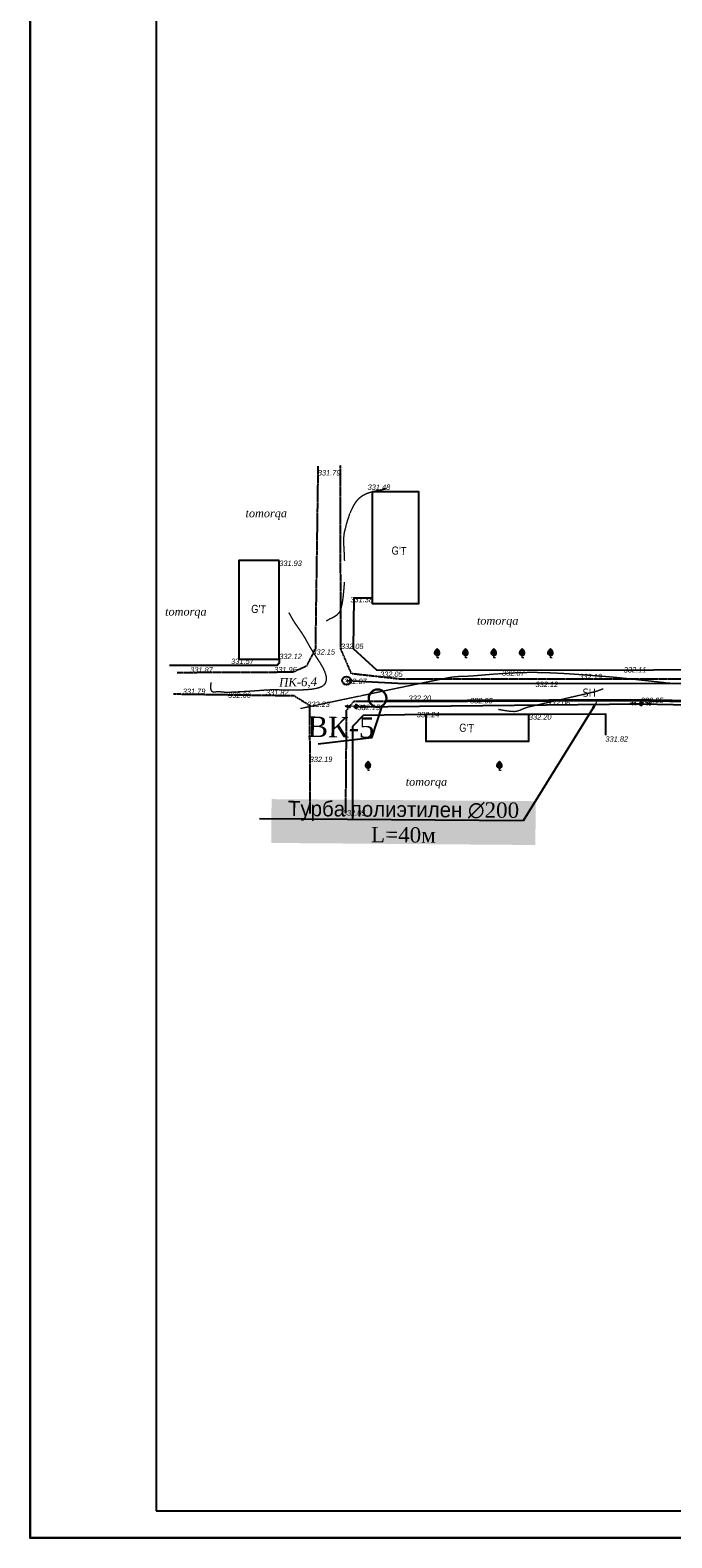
# Model space of a CAD drawing. Header units: millimetres. Extents: x 3960971 to 4113015, y -456608 to 60100.
# Tile 23 of 61: x 4008812 to 4020697, y -146604 to -118676. Entities that reach past the tile are written whole.
import ezdxf
from ezdxf import colors
from ezdxf.entities.mleader import LeaderData, LeaderLine
from ezdxf.enums import TextEntityAlignment as Align
from ezdxf.math import Vec2, Vec3

# ---------------------------------------------------------------- set-up
doc = ezdxf.new("R2010")
doc.units = ezdxf.units.MM
doc.linetypes.add('DASHDOT2', pattern=[12.7, 6.35, -3.175, 0, -3.175])
doc.linetypes.add('Relef_Horizontal_Basic_m1', pattern=[1, 1, 0])
for name, color, linetype, true_color in [('BUILD_RESID_TITLE_T', 7, 'Continuous', 0x000000), ('COMMN_OBJCT_ELCTR_B', 7, 'Continuous', 0x000000), ('RELEF_HRZNT_BASIC_L', 7, 'Continuous', 0x000000), ('RELEF_POINT_PICKT_T', 7, 'Continuous', 0x000000)]:
    doc.layers.add(name, color=color, linetype=linetype, true_color=true_color)
for name, color, linetype, lineweight, true_color in [('COMMN_OBJCT_#####_B', 7, 'Continuous', 15, 0x000000), ('GREEN_VGTAT_#####_T', 7, 'Continuous', 15, 0x000000), ('GREEN_VGTAT_SRVEY_B', 7, 'Continuous', 15, 0x000000)]:
    doc.layers.add(name, color=color, linetype=linetype, lineweight=lineweight, true_color=true_color)
doc.layers.add('DECOR_OBJCT_#####_T', color=7, linetype='Continuous')
doc.layers.add('V-SURV-LABL', color=122, linetype='Continuous')
doc.layers.add('Элемент модели - Зона_Ном_пера__41', color=7, linetype='Continuous', lineweight=25)
doc.styles.add('OOO-Kazar', font='GOST_AU.ttf')
doc.styles.add('Shtamp', font='tahoma.ttf')
doc.styles.add('БМ-431 (Times New Roman К)', font='timesi.ttf', dxfattribs={"height": 1})
doc.styles.add('Д-431 (Arial Narrow К)', font='ARIALNI.TTF', dxfattribs={"height": 1})
doc.styles.add('Р-131 (Arial Narrow)', font='ARIALN.TTF', dxfattribs={"height": 1})

# ---------------------------------------------------------------- blocks, each defined once
blk = doc.blocks.new('GreenFruit_m1')
at = {"layer": 'GREEN_VGTAT_SRVEY_B', "linetype": 'Continuous', "lineweight": 13, "true_color": 0xfffffe}
h = blk.add_hatch(color=7, dxfattribs=at)
h.dxf.hatch_style = 1
edge = h.paths.add_edge_path()
edge.add_spline(control_points=[(0, 0.8), (0, 0.8), (0.26, 0.8), (0.7, 0.95), (1.07, 1.61), (0.88, 2.61), (0.34, 3.16), (0, 3.5)], knot_values=[1.744095, 1.744095, 1.744095, 1.744095, 1.744164, 2.114608, 2.383255, 2.810464, 3.522822, 3.522822, 3.522822, 3.522822], degree=3, periodic=0)
edge.add_spline(control_points=[(0, 3.5), (-0.34, 3.16), (-0.88, 2.61), (-1.07, 1.61), (-0.7, 0.95), (-0.26, 0.8), (0, 0.8), (0, 0.8)], knot_values=[1.744095, 1.744095, 1.744095, 1.744095, 2.456452, 2.883662, 3.152309, 3.522752, 3.522822, 3.522822, 3.522822, 3.522822], degree=3, periodic=0)
at = {"layer": 'GREEN_VGTAT_SRVEY_B', "color": 18, "linetype": 'Continuous', "lineweight": 13, "true_color": 0x000000, "flags": 128}
blk.add_lwpolyline([(0.6, 0), (0, 0), (0, 0.8)], dxfattribs=at)
at = {"layer": 'GREEN_VGTAT_SRVEY_B', "color": 18, "linetype": 'Continuous', "lineweight": 13, "true_color": 0x000000}
for points in [[(0, 0.8), (0, 0.8), (-0.26, 0.8), (-0.7, 0.95), (-1.07, 1.61), (-0.88, 2.61), (-0.34, 3.16), (0, 3.5)], [(0, 0.8), (0, 0.8), (0.26, 0.8), (0.7, 0.95), (1.07, 1.61), (0.88, 2.61), (0.34, 3.16), (0, 3.5)]]:
    blk.add_open_spline(points, degree=3, knots=[1.743859, 1.743859, 1.743859, 1.743859, 1.744164, 2.114608, 2.383255, 2.810464, 3.522822, 3.522822, 3.522822, 3.522822], dxfattribs=at)
blk = doc.blocks.new('CommnctnPoleRCsquare_m1')
at = {"layer": 'COMMN_OBJCT_#####_B', "lineweight": 13, "true_color": 0xfffffe}
blk.add_hatch(color=7, dxfattribs=at).paths.add_polyline_path([(-0.6, 0.6), (-0.6, -0.6), (0.6, -0.6), (0.6, 0.6)])
at = {"layer": 'COMMN_OBJCT_#####_B', "lineweight": 13, "true_color": 0x000000}
blk.add_hatch(color=18, dxfattribs=at).paths.add_polyline_path([(-0.1, 0, 1), (0.1, 0, 1)])
at = {"layer": 'COMMN_OBJCT_#####_B', "color": 18, "lineweight": 9, "true_color": 0x000000}
blk.add_lwpolyline([(0.6, 0.6), (-0.6, 0.6), (-0.6, -0.6), (0.6, -0.6)], close=True, dxfattribs=at)
blk.add_circle((0, 0), 0.1, dxfattribs=at)
blk = doc.blocks.new('ElectricHighVLP_m1')
at = {"layer": 'COMMN_OBJCT_ELCTR_B', "color": 18, "linetype": 'Continuous', "lineweight": 20, "true_color": 0x000000}
for p, q in [((0, 0), (4, 0)), ((3, 0), (2, 0.5)), ((3, 0), (2, -0.5)), ((4, 0), (3, 0.5)), ((4, 0), (3, -0.5))]:
    blk.add_line(p, q, dxfattribs=at)

msp = doc.modelspace()

# ---------------------------------------------------------------- linework, layer by layer
at = {"color": 7, "lineweight": 25}
for points, elevation in [([(4051214.638, -100232.594), (4011147.493, -100232.594), (4011147.493, -146106.638)], -614.076), ([(4015152.179, -129196.522), (4014804.153, -129196.522), (4014794.209, -130130.404), (4015228.318, -130527.344), (4019210.015, -130532.544), (4024948.033, -130502.81), (4025007.694, -127523.695), (4024555.403, -127534.362)], -95.4), ([(4013424.551, -130326.54), (4013425.688, -130403.475), (4013389.607, -130442.542), (4011390.377, -130446.276)], -95.4), ([(4016138.867, -131352.891), (4014978.024, -131371.891), (4014782.845, -131573.894), (4014780.857, -133294.589)], -95.4), ([(4019474.23, -131738.163), (4019472.525, -131346.69), (4018048.604, -131352.891)], -95.4), ([(4011147.493, -146106.638), (4069305.771, -146106.638), (4069305.771, -146106.638)], -614.076)]:
    msp.add_lwpolyline(points, dxfattribs=dict(at, elevation=elevation))
at = {"color": 1, "lineweight": 25, "elevation": -95.4}
msp.add_lwpolyline([(4014848.207, -131208.509), (4020127.083, -131157.801), (4035798.771, -131481.614), (4035798.771, -131481.614), (4041675.217, -131621.035), (4047107.297, -131835.062), (4047806.577, -129730.907), (4047350.748, -126902.955), (4047164.305, -121583.754), (4047042.544, -116292.133), (4046814.709, -111364.878), (4047432.807, -107064.747), (4047842.531, -105118.422), (4052131.408, -105064.404), (4056375.211, -105213.737)], dxfattribs=at)
at = {"color": 7, "linetype": 'DASHDOT2', "lineweight": 25, "elevation": -95.4}
for points in [[(4014141.91, -126750.482), (4014093.613, -130134.404), (4013927.981, -130458.809), (4013677.118, -130570.411), (4011531.576, -130579.345)], [(4025390.096, -127158.222), (4025321.343, -130254.673), (4025073.606, -130702.28), (4019786.174, -130700.947), (4015644.244, -130695.48), (4014764.379, -130598.545), (4014566.643, -130140.137), (4014557.268, -126735.015)], [(4011467.653, -130970.951), (4013698.994, -131002.818), (4013986.222, -131182.288), (4013993.609, -133185.254)], [(4014657.84, -133174.854), (4014673.75, -131274.823), (4014808.983, -131106.42), (4019559.461, -131083.886), (4025028.15, -131177.888), (4030697.415, -131267.222)]]:
    msp.add_lwpolyline(points, dxfattribs=at)
at = {"color": 7, "lineweight": 25, "elevation": -95.4}
for points in [[(4015152.179, -127223.556), (4016003.634, -127223.556), (4016003.634, -129304.257), (4015152.179, -129304.257)], [(4013424.551, -128497.711), (4012678.782, -128497.711), (4012678.782, -130326.54), (4013424.551, -130326.54)], [(4018048.604, -131352.424), (4016138.867, -131352.424), (4016138.867, -131844.965), (4018048.604, -131844.965)]]:
    msp.add_lwpolyline(points, close=True, dxfattribs=at)
at = {"color": 5, "lineweight": 25, "elevation": -95.4}
msp.add_lwpolyline([(4014671.434, -130725.328), (4015738.059, -130777.442), (4025188.534, -130770.724), (4035936.813, -130811.053), (4048438.17, -131165.121), (4048415.623, -132912.3)], dxfattribs=at)
at = {"color": 7, "lineweight": 25}
msp.add_lwpolyline([(4015326.073, -131195.483), (4015131.508, -131786.595), (4014148.068, -131903.429)], dxfattribs=at)
at = {"color": 5, "lineweight": 40, "elevation": -95.4}
msp.add_lwpolyline([(4048163.548, -131759.783), (4038988.372, -131444.933), (4035171.936, -131321.049), (4030100.733, -131144.914), (4024982.147, -131165.152), (4019926.364, -131090.193), (4015402.548, -131103.604), (4015402.548, -131103.604)], dxfattribs=at)
at = {"color": 7, "lineweight": 25}
msp.add_circle((4014671.434, -130725.328, -95.4), 78.066, dxfattribs=at)
at = {"color": 250, "lineweight": 30}
msp.add_circle((4015247.267, -131052.123), 163.593, dxfattribs=at)
at = {"layer": 'RELEF_HRZNT_BASIC_L', "color": 34, "linetype": 'Relef_Horizontal_Basic_m1', "lineweight": 15, "true_color": 0xa55200}
for points, elevation in [([(4015400.832, -127175.084), (4015390.918, -127178.409), (4015369.425, -127184.458), (4015333.431, -127192.467), (4015279.562, -127202.371), (4015205.211, -127216.101), (4015126.216, -127234.7), (4015045.951, -127261.777), (4014967.792, -127300.941), (4014895.113, -127355.8), (4014838.874, -127420.359), (4014790.325, -127498.432), (4014749.077, -127584.37), (4014714.742, -127672.526), (4014686.931, -127757.252), (4014665.255, -127832.901), (4014649.328, -127893.824), (4014638.761, -127934.374), (4014626.416, -127987.71), (4014619.912, -128034.474), (4014616.937, -128075.681), (4014615.183, -128112.349), (4014614.231, -128141.719), (4014614.747, -128164.662), (4014616.047, -128187.638), (4014617.444, -128217.106), (4014619.147, -128251.427), (4014621.901, -128297.332), (4014625.1, -128352.919), (4014628.137, -128416.287), (4014630.406, -128485.532), (4014630.848, -128498.678)], 32954.6), ([(4014629.885, -128899.572), (4014623.157, -128983.054), (4014615.549, -129073.722), (4014606.24, -129166.644), (4014594.41, -129256.889), (4014579.236, -129339.523), (4014559.898, -129409.614), (4014535.575, -129462.231), (4014493.75, -129511.03), (4014446.12, -129544.117), (4014395.67, -129568.909), (4014345.388, -129592.825), (4014298.261, -129623.283)], 32954.6), ([(4012156.438, -130758.094), (4012156.665, -130779.128), (4012152.367, -130827.024), (4012152.931, -130878.044), (4012167.824, -130915.684), (4012195.285, -130931.046), (4012227.641, -130932.133), (4012265.479, -130927.789), (4012309.388, -130926.856), (4012349.235, -130930.608), (4012380.353, -130934.076), (4012411.528, -130936.739), (4012451.549, -130938.075), (4012487.269, -130937.568), (4012544.817, -130935.596), (4012620.842, -130932.233), (4012711.989, -130927.553), (4012814.906, -130921.629), (4012926.239, -130914.535), (4013042.636, -130906.345), (4013160.742, -130897.131), (4013265.521, -130892.387), (4013387.417, -130892.149), (4013520.589, -130894.126), (4013659.197, -130896.027), (4013797.401, -130895.563), (4013929.36, -130890.443), (4014049.236, -130878.377), (4014151.188, -130857.074), (4014215.919, -130831.843), (4014252.688, -130807.373), (4014270.89, -130788.143), (4014277.958, -130777.598), (4014284.465, -130765.377), (4014294.184, -130740.057), (4014301.044, -130699.999), (4014297.245, -130643.038), (4014274.823, -130566.84), (4014236.824, -130486.004), (4014187.598, -130401.511), (4014131.497, -130314.342), (4014072.87, -130225.477), (4014016.069, -130135.896), (4013965.443, -130046.581), (4013916.034, -129956.214), (4013870.634, -129881.543), (4013827.937, -129817.323), (4013786.634, -129758.309), (4013745.419, -129699.259), (4013702.985, -129634.928), (4013658.025, -129560.072), (4013609.231, -129469.447)], 32804.6), ([(4020737.894, -130783.163), (4020586.405, -130767.803), (4020432.773, -130751.485), (4020278.481, -130734.658), (4020125.013, -130717.771), (4019973.852, -130701.273), (4019826.482, -130685.612), (4019684.386, -130671.238), (4019549.048, -130658.599), (4019421.951, -130648.143), (4019289.869, -130638.138), (4019160.614, -130628.336), (4019033.828, -130618.905), (4018909.151, -130610.013), (4018786.226, -130601.827), (4018664.691, -130594.516), (4018544.189, -130588.247), (4018424.36, -130583.187), (4018304.846, -130579.505), (4018185.286, -130577.369), (4018065.322, -130576.945), (4017931.722, -130578.982), (4017797.134, -130583.624), (4017663.931, -130590.277), (4017534.485, -130598.35), (4017411.171, -130607.248), (4017296.36, -130616.38), (4017192.427, -130625.151), (4017101.744, -130632.969), (4017026.685, -130639.241), (4016969.622, -130643.374), (4016899.456, -130646.841), (4016842.258, -130648.578), (4016791.606, -130649.917), (4016741.079, -130652.193), (4016684.255, -130656.74), (4016614.714, -130664.892), (4016556.277, -130674.991), (4016448.225, -130695.928), (4016297.794, -130726.141), (4016112.224, -130764.069), (4015898.753, -130808.149), (4015664.619, -130856.82), (4015417.061, -130908.52), (4015163.315, -130961.687), (4014910.622, -131014.759), (4014666.219, -131066.175), (4014437.344, -131114.372), (4014231.236, -131157.789), (4014055.132, -131194.864), (4013916.272, -131224.035), (4013821.892, -131243.74)], 32804.6), ([(4017485.551, -131255.836), (4017565.253, -131270.187), (4017655.004, -131284.357), (4017727.565, -131292.971), (4017777.366, -131294.555), (4017834.282, -131286.554), (4017878.854, -131272.675), (4017919.267, -131255.013), (4017963.703, -131235.668), (4018020.346, -131216.735), (4018072.68, -131203.636), (4018164.2, -131182.027), (4018285.965, -131153.856), (4018429.036, -131121.074), (4018584.47, -131085.628), (4018743.328, -131049.467), (4018896.668, -131014.54), (4019035.551, -130982.796), (4019151.036, -130956.185), (4019234.181, -130936.654), (4019276.047, -130926.153), (4019322.796, -130911.309), (4019362.881, -130896.855), (4019396.589, -130883.877), (4019424.206, -130873.461)], 32954.6)]:
    msp.add_lwpolyline(points, dxfattribs=dict(at, elevation=elevation))
at = {"layer": 'V-SURV-LABL', "color": 0, "lineweight": 30, "elevation": -614.076}
msp.add_lwpolyline([(4008811.782, -98800.311), (4069876.509, -98800.311), (4069876.509, -146604.22), (4008811.782, -146604.22)], close=True, dxfattribs=at)

# ---------------------------------------------------------------- block references
at = {"layer": 'COMMN_OBJCT_#####_B', "color": 18, "true_color": 0x000000, "xscale": 50, "yscale": 50, "zscale": 50, "rotation": 323.2881508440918}
for p in [(4014848.146, -131203.51, -95.4), (4020127.035, -131152.801, -95.4)]:
    msp.add_blockref('CommnctnPoleRCsquare_m1', p, dxfattribs=at)
at = {"layer": 'COMMN_OBJCT_ELCTR_B', "color": 18, "true_color": 0x000000, "xscale": 50.00000000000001, "yscale": 50.00000000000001, "zscale": 50.00000000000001}
for p, rotation in [((4014848.146, -131203.51, -95.4), 178.4072286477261), ((4014848.146, -131203.51, -95.4), 357.357377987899), ((4020127.035, -131152.801, -95.4), 178.4072286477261), ((4020127.035, -131152.801, -95.4), 357.357377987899)]:
    msp.add_blockref('ElectricHighVLP_m1', p, dxfattribs=dict(at, rotation=rotation))
at = {"layer": 'GREEN_VGTAT_SRVEY_B', "color": 18, "true_color": 0x000000, "xscale": 50, "yscale": 50, "zscale": 50}
for p in [(4016349.319, -130302.832, -95.4), (4016874.522, -130302.832, -95.4), (4017399.726, -130302.736, -95.4), (4017924.929, -130302.736, -95.4), (4018450.132, -130302.545, -95.4), (4015069.4, -132390.204, -95.4), (4017503.256, -132389.76, -95.4)]:
    msp.add_blockref('GreenFruit_m1', p, dxfattribs=at)

# ---------------------------------------------------------------- texts
at = {"layer": 'BUILD_RESID_TITLE_T', "color": 18, "true_color": 0x000000, "style": 'Р-131 (Arial Narrow)'}
for p in [(4015642.438, -128320.572, -95.4), (4013041.581, -129401.059, -95.4), (4016895.614, -131601.292, -95.4)]:
    msp.add_text("G'T", height=150, rotation=356.6079308, dxfattribs=at).set_placement(p, align=Align.MIDDLE)
at = {"layer": 'DECOR_OBJCT_#####_T', "insert": (4019165.466, -130949.285, -95.4), "char_height": 150, "width": 1630.07539, "attachment_point": 5, "style": 'Shtamp'}
msp.add_mtext('SH', dxfattribs=at)
at = {"layer": 'GREEN_VGTAT_#####_T', "color": 18, "true_color": 0x000000, "style": 'БМ-431 (Times New Roman К)'}
for p in [(4013184.219, -127648.45, -95.4), (4011695.333, -129470.343, -95.4), (4017470.72, -129638.761, -95.4), (4016151.15, -132622.769, -95.4)]:
    msp.add_text('tomorqa', height=150, dxfattribs=at).set_placement(p, align=Align.MIDDLE)
msp.add_text('ПК-6,4', height=156.5134, rotation=1.1713709, dxfattribs=at).set_placement((4013422.041, -130758.863, -66846.553), align=Align.MIDDLE_LEFT)
at = {"layer": 'RELEF_POINT_PICKT_T', "color": 18, "true_color": 0x000000, "style": 'Д-431 (Arial Narrow К)'}
for s, p in [('331.79', (4014139.413, -126875.463, 33083.2)), ('331.48', (4015061.314, -127142.42, 33052.324)), ('331.93', (4013424.551, -128551.215, -95.4)), ('331.38', (4014742.05, -129224.485, 33042.96)), ('332.15', (4014038.16, -130193.014, 33119.6)), ('332.05', (4014566.643, -130090.137, 33109.2)), ('331.57', (4012534.605, -130366.455, 33061.6)), ('332.12', (4013424.551, -130276.54, 33116.1)), ('331.87', (4011774.301, -130528.334, 33092)), ('331.96', (4013329.846, -130521.857, 33100.8)), ('332.07', (4014625.604, -130738.524, 33111.185)), ('332.05', (4015291.68, -130606.638, 33109.2)), ('332.07', (4017551.762, -130584.442, 33111.185)), ('332.19', (4018982.652, -130649.886, 33123.463)), ('332.11', (4019806.187, -130524.604, 33115.609)), ('331.79', (4011637.542, -130923.377, 33083.5)), ('332.06', (4012479.181, -130995.556, 33110.626)), ('331.82', (4013178.622, -130945.386, 33086.25)), ('332.12', (4018171.349, -130794.139, 33116.1)), ('332.23', (4013943.949, -131163.802, 33127.4)), ('332.15', (4014872.195, -131221.443, 33119.6)), ('332.20', (4015818.708, -131051.63, 33124.1)), ('332.05', (4016959.12, -131096.221, 33109.265)), ('332.06', (4018392.945, -131138.934, 33110.2)), ('332.05', (4020120.473, -131091, 33109.2)), ('332.24', (4015973.252, -131355.601, 33128.1)), ('332.20', (4018048.604, -131398.935, 33124.558)), ('331.82', (4019466.58, -131807.001, 33086.2)), ('332.19', (4013989.915, -132183.771, 33123.463)), ('332.05', (4014602.455, -133175.379, 33109.265))]:
    msp.add_text(s, height=100, dxfattribs=at).set_placement(p, align=Align.MIDDLE_LEFT)
at = {"layer": 'Элемент модели - Зона_Ном_пера__41', "color": 0, "linetype": 'Continuous', "lineweight": 5, "insert": (4014568.64, -131589.96), "char_height": 379.15429, "width": 12495.3865, "attachment_point": 5, "rotation": 359.0688419, "style": 'OOO-Kazar'}
msp.add_mtext('{\\fTimes New Roman|b0|i0|c204|p18;\\C256;ВК-5}', dxfattribs=at)

# ---------------------------------------------------------------- next in the draw order: leaders
at = {"color": 18, "ltscale": 20, "true_color": 0x000000}
ml = msp.add_multileader_mtext('Standard', dxfattribs=at)
ml.set_content('{\\C0;Турба полиэтилен \\fTimes New Roman|b0|i0|c186|p18;∅\\fTimes New Roman|b0|i0|c204|p18;200\\fTimes New Roman|b0|i0|c186|p18; L=\\fTimes New Roman|b0|i0|c204|p18;40м}', color=(0, 0, 0))
ml.set_leader_properties()
ml.build(insert=Vec2(0, 0))
ml.multileader.update_dxf_attribs({"text_left_attachment_type": 6, "text_right_attachment_type": 6, "dogleg_length": 1.424, "arrow_head_size": 174.877})
ctx = ml.context
ctx.base_point, ctx.char_height, ctx.arrow_head_size, ctx.landing_gap_size, ctx.plane_origin, ctx.plane_x_axis, ctx.plane_y_axis = Vec3(4013507.905, -133290.17, -614.076), 283.034269, 174.877, 1.399, Vec3(4011458.875, -133931.017, -614.076), Vec3(0.999969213, -0.007846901), Vec3(0.007846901, 0.999969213)
ctx.left_attachment, ctx.right_attachment, ctx.text_align_type = 6, 6, 1
notes = []
notes.append((ctx, [(1, (1, 1, 0), (4017945.021, -133324.989, -614.076), (-0.999969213, 0.007846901), 0.252, [(0, [(4019330.846, -131080.506, -614.076)], 0, [])])]))
ctx.mtext.insert, ctx.mtext.text_direction, ctx.mtext.rotation, ctx.mtext.width, ctx.mtext.alignment, ctx.mtext.flow_direction = Vec3(4015729.002, -132967.948, -614.076), Vec3(0.999969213, -0.007846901), 6.275338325, 4835.88393, 2, 5
ctx.mtext.has_bg_fill, ctx.mtext.bg_color, ctx.mtext.bg_scale_factor, ctx.mtext.bg_transparency, ctx.mtext.use_window_bg_color = 1, -1023410174, 1.1, 0, 0
for ctx, leaders in notes:
    for number, flags, end, landing, length, lines in leaders:
        leader = LeaderData()
        leader.index, (leader.has_last_leader_line, leader.has_dogleg_vector, leader.attachment_direction) = number, flags
        leader.last_leader_point, leader.dogleg_vector, leader.dogleg_length = Vec3(end), Vec3(landing), length
        for number, points, colour, breaks in lines:
            line = LeaderLine()
            line.index, line.vertices, line.color, line.breaks = number, Vec3.list(points), colors.encode_raw_color(colour), breaks
            leader.lines.append(line)
        ctx.leaders.append(leader)

doc.saveas('drawing.dxf')
